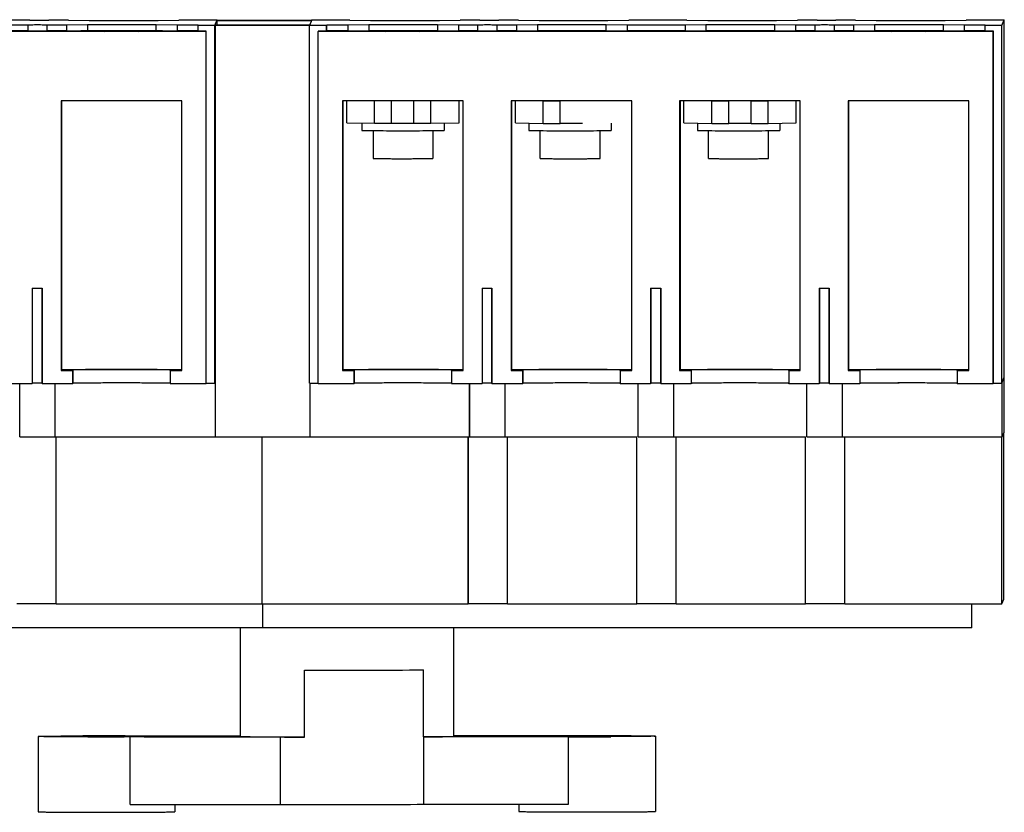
# Model space of a CAD drawing. Header units: millimetres. Extents: x 59 to 455, y 249 to 461.
# Tile 2 of 2: x 192 to 455, y 249 to 461. Entities that reach past the tile are written whole.
import ezdxf

# ---------------------------------------------------------------- set-up
doc = ezdxf.new("R2010")
doc.units = ezdxf.units.MM
doc.header["$LTSCALE"] = 46.090864
doc.layers.get('0').update_dxf_attribs({"linetype": 'CONTINUOUS'})

msp = doc.modelspace()

# ---------------------------------------------------------------- linework, layer by layer
at = {"color": 7, "linetype": 'Continuous'}
for p, q in [((194.57, 460.98), (189.35, 460.98)), ((204.85, 460.98), (199.63, 460.98)), ((204.85, 460.98), (210.39, 460.93)), ((228.77, 460.93), (234.35, 460.98)), ((240, 460.98), (234.35, 460.98)), ((240.06, 461.11), (240, 460.98)), ((240.06, 461.11), (244.56, 461.11)), ((243.94, 459.54), (244.56, 461.11)), ((244.48, 460.88), (244.5, 460.93)), ((244.48, 460.88), (244.48, 459.67)), ((269.76, 460.87), (244.48, 460.88)), ((244.5, 460.93), (269.79, 460.93)), ((244.56, 460.93), (244.56, 461.11)), ((269.86, 461.11), (269.24, 459.54)), ((269.86, 461.11), (274.36, 461.11)), ((274.3, 460.98), (274.36, 461.11)), ((279.95, 460.98), (274.3, 460.98)), ((274.36, 460.98), (274.36, 461.11)), ((279.95, 460.98), (285.49, 460.93)), ((303.87, 460.93), (309.45, 460.98)), ((314.67, 460.98), (309.45, 460.98)), ((324.95, 460.98), (319.73, 460.98)), ((324.95, 460.98), (330.49, 460.93)), ((348.87, 460.93), (354.45, 460.97)), ((369.95, 460.97), (354.45, 460.97)), ((369.95, 460.97), (375.49, 460.93)), ((393.87, 460.93), (399.45, 460.97)), ((404.67, 460.97), (399.45, 460.97)), ((414.95, 460.97), (409.73, 460.97)), ((414.95, 460.97), (420.49, 460.92)), ((438.87, 460.92), (444.45, 460.97)), ((450.1, 460.97), (444.45, 460.97)), ((450.16, 461.11), (450.1, 460.97)), ((450.16, 461.11), (454.66, 461.11)), ((454.04, 459.54), (454.66, 461.11)), ((454.66, 365.61), (454.66, 461.11)), ((241.6, 457.93), (61.4, 457.94)), ((194.07, 459.68), (188.85, 459.68)), ((194.07, 458.18), (188.85, 458.18)), ((194.07, 458.18), (194.07, 459.68)), ((199.13, 459.68), (199.13, 458.18)), ((204.35, 459.68), (199.13, 459.68)), ((204.35, 458.18), (199.13, 458.18)), ((209.92, 459.73), (204.35, 459.68)), ((204.35, 459.68), (204.35, 458.18)), ((204.35, 458.18), (209.92, 458.23)), ((208.13, 458.02), (208.16, 458.1)), ((208.13, 458.02), (214.5, 457.96)), ((214.57, 458.15), (208.16, 458.1)), ((209.92, 459.73), (209.92, 458.23)), ((214.57, 457.96), (214.57, 458.15)), ((214.57, 458.15), (223.6, 458.15)), ((223.53, 457.96), (229.93, 458.02)), ((223.6, 457.96), (223.6, 458.15)), ((229.96, 458.1), (223.6, 458.15)), ((233.85, 459.68), (228.3, 459.73)), ((228.3, 458.23), (233.85, 458.18)), ((228.31, 458.23), (228.31, 459.73)), ((229.96, 458.1), (229.93, 458.02)), ((233.85, 459.68), (233.85, 458.18)), ((239.5, 459.68), (233.85, 459.68)), ((239.44, 458.18), (233.85, 458.18)), ((239.44, 459.54), (239.5, 459.68)), ((239.44, 458.04), (239.44, 459.54)), ((243.94, 459.54), (239.44, 459.54)), ((241.64, 458.04), (239.44, 458.04)), ((241.6, 457.93), (241.64, 458.04)), ((241.6, 363.94), (241.6, 457.93)), ((241.64, 364.05), (241.64, 458.04)), ((243.94, 364.05), (243.94, 459.54)), ((243.99, 459.62), (244.01, 459.67)), ((243.99, 459.62), (243.99, 349.67)), ((269.24, 459.62), (243.99, 459.62)), ((244.01, 459.67), (269.29, 459.67)), ((269.24, 364.05), (269.24, 459.54)), ((273.74, 459.54), (269.24, 459.54)), ((271.54, 458.04), (271.5, 457.93)), ((271.5, 363.94), (271.5, 457.93)), ((451.7, 457.93), (271.5, 457.93)), ((273.74, 458.04), (271.54, 458.04)), ((273.8, 459.68), (273.74, 459.54)), ((273.74, 458.04), (273.74, 459.54)), ((273.8, 458.18), (273.74, 458.04)), ((273.8, 458.18), (273.8, 459.68)), ((279.45, 459.68), (273.8, 459.68)), ((279.45, 458.18), (273.8, 458.18)), ((285.02, 459.73), (279.45, 459.68)), ((279.45, 459.68), (279.45, 458.18)), ((279.45, 458.18), (285.02, 458.23)), ((283.23, 458.02), (283.26, 458.09)), ((283.23, 458.02), (289.6, 457.96)), ((283.26, 458.09), (289.67, 458.15)), ((285.02, 459.73), (285.02, 458.23)), ((289.66, 458.15), (298.7, 458.15)), ((298.63, 457.96), (305.03, 458.02)), ((305.06, 458.09), (298.69, 458.15)), ((308.95, 459.68), (303.4, 459.73)), ((303.4, 458.23), (308.95, 458.18)), ((303.41, 458.23), (303.41, 459.73)), ((305.03, 458.02), (305.06, 458.09)), ((305.06, 458.09), (305.03, 458.02)), ((308.95, 459.68), (308.95, 458.18)), ((314.17, 459.68), (308.95, 459.68)), ((314.17, 458.18), (308.95, 458.18)), ((314.17, 458.18), (314.17, 459.68)), ((319.23, 459.68), (319.23, 458.18)), ((324.45, 459.68), (319.23, 459.68)), ((324.45, 458.18), (319.23, 458.18)), ((330.02, 459.73), (324.45, 459.68)), ((324.45, 459.68), (324.45, 458.18)), ((324.45, 458.18), (330.02, 458.23)), ((328.26, 458.09), (328.23, 458.01)), ((334.6, 457.96), (328.23, 458.01)), ((334.67, 458.15), (328.26, 458.09)), ((330.02, 459.73), (330.02, 458.23)), ((343.7, 458.15), (334.67, 458.15)), ((350.03, 458.01), (343.62, 457.96)), ((350.06, 458.09), (343.7, 458.15)), ((353.95, 459.68), (348.4, 459.73)), ((348.4, 458.23), (353.95, 458.18)), ((348.41, 458.23), (348.41, 459.73)), ((350.06, 458.09), (350.03, 458.01)), ((353.95, 459.68), (353.95, 458.18)), ((369.45, 459.68), (353.95, 459.68)), ((369.45, 458.18), (353.95, 458.18)), ((375.02, 459.72), (369.45, 459.68)), ((369.45, 459.68), (369.45, 458.18)), ((369.45, 458.18), (375.02, 458.22)), ((373.26, 458.09), (373.23, 458.01)), ((379.59, 457.96), (373.23, 458.01)), ((379.67, 458.15), (373.26, 458.09)), ((375.02, 459.72), (375.02, 458.22)), ((388.7, 458.15), (379.67, 458.15)), ((395.03, 458.01), (388.62, 457.96)), ((395.06, 458.09), (388.7, 458.15)), ((398.95, 459.67), (393.4, 459.72)), ((393.4, 458.22), (398.95, 458.18)), ((393.41, 458.22), (393.41, 459.72)), ((395.06, 458.09), (395.03, 458.01)), ((404.17, 459.67), (398.95, 459.67)), ((398.95, 459.67), (398.95, 458.18)), ((404.17, 458.17), (398.95, 458.18)), ((404.17, 458.17), (404.17, 459.67)), ((414.44, 459.67), (409.22, 459.67)), ((409.22, 459.67), (409.22, 458.17)), ((414.44, 458.17), (409.22, 458.17)), ((420.02, 459.72), (414.44, 459.67)), ((414.44, 459.67), (414.44, 458.17)), ((414.44, 458.17), (420.02, 458.22)), ((418.23, 458.01), (418.26, 458.09)), ((418.23, 458.01), (424.59, 457.96)), ((424.67, 458.15), (418.26, 458.09)), ((420.02, 459.72), (420.02, 458.22)), ((424.67, 458.15), (433.7, 458.15)), ((424.67, 457.96), (424.67, 458.15)), ((433.62, 457.96), (440.03, 458.01)), ((440.06, 458.09), (433.7, 458.15)), ((433.7, 457.96), (433.7, 458.15)), ((443.94, 459.67), (438.4, 459.72)), ((438.4, 458.22), (443.94, 458.17)), ((438.41, 458.22), (438.41, 459.72)), ((440.06, 458.09), (440.03, 458.01)), ((449.59, 459.67), (443.94, 459.67)), ((443.94, 459.67), (443.94, 458.17)), ((449.54, 458.17), (443.94, 458.17)), ((449.54, 459.54), (449.59, 459.67)), ((454.04, 459.54), (449.54, 459.54)), ((449.54, 458.04), (449.54, 459.54)), ((451.74, 458.04), (449.54, 458.04)), ((451.7, 457.93), (451.74, 458.04)), ((451.7, 363.93), (451.7, 457.93)), ((451.74, 364.04), (451.74, 458.04)), ((454.04, 364.04), (454.04, 459.54)), ((202.9, 439.44), (202.9, 367.44)), ((235.1, 439.44), (202.9, 439.44)), ((203.01, 439.44), (203.01, 367.72)), ((235.1, 367.44), (235.1, 439.44)), ((278, 439.43), (278, 367.44)), ((310.2, 439.43), (278, 439.43)), ((278.11, 439.43), (278.11, 367.72)), ((279.14, 433.55), (279.14, 439.43)), ((286.56, 433.44), (286.56, 439.44)), ((291.06, 433.44), (291.06, 439.44)), ((291.09, 433.48), (291.09, 439.43)), ((297.06, 433.44), (297.06, 439.44)), ((301.56, 433.44), (301.56, 439.44)), ((309.14, 433.55), (309.14, 439.43)), ((310.2, 367.44), (310.2, 439.43)), ((323, 439.43), (323, 367.44)), ((355.2, 439.43), (323, 439.43)), ((323.11, 439.43), (323.11, 367.71)), ((324.14, 433.54), (324.14, 439.43)), ((331.6, 439.43), (331.31, 439.43)), ((331.6, 433.43), (331.6, 439.43)), ((331.6, 439.43), (336.1, 439.43)), ((336.1, 433.43), (336.1, 439.43)), ((336.11, 433.47), (336.11, 439.43)), ((346.89, 439.43), (346.6, 439.43)), ((355.2, 367.43), (355.2, 439.43)), ((400.2, 439.43), (368, 439.43)), ((368, 439.43), (368, 367.43)), ((368.11, 439.43), (368.11, 367.71)), ((369.14, 433.54), (369.14, 439.43)), ((376.6, 439.43), (376.31, 439.43)), ((376.6, 439.43), (381.1, 439.43)), ((376.6, 433.43), (376.6, 439.43)), ((381.1, 433.43), (381.1, 439.43)), ((381.11, 433.47), (381.11, 439.43)), ((387.1, 439.43), (391.6, 439.43)), ((387.1, 433.43), (387.1, 439.43)), ((391.89, 439.43), (391.6, 439.43)), ((391.6, 433.43), (391.6, 439.43)), ((399.14, 433.54), (399.14, 439.43)), ((400.2, 367.43), (400.2, 439.43)), ((445.2, 439.43), (413, 439.43)), ((413, 439.43), (413, 367.43)), ((413.11, 439.43), (413.11, 367.71)), ((445.2, 367.43), (445.2, 439.43)), ((279.14, 433.55), (286.56, 433.44)), ((283.15, 433.49), (283.15, 431.56)), ((283.15, 431.56), (283.2, 431.55)), ((286.15, 431.5), (286.15, 424.06)), ((286.56, 433.44), (291.06, 433.44)), ((291.06, 433.44), (291.09, 433.48)), ((291.09, 433.48), (297.06, 433.48)), ((297.06, 433.44), (301.56, 433.44)), ((301.56, 433.44), (309.14, 433.55)), ((302.15, 431.5), (302.15, 424.06)), ((305.15, 433.49), (305.15, 431.56)), ((324.14, 433.54), (331.6, 433.43)), ((327.75, 433.49), (327.75, 431.55)), ((330.75, 424.05), (330.75, 431.48)), ((331.6, 433.43), (336.1, 433.43)), ((336.1, 433.43), (336.11, 433.47)), ((336.11, 433.47), (342.1, 433.47)), ((346.75, 424.05), (346.75, 431.48)), ((349.75, 433.48), (349.75, 431.55)), ((369.14, 433.54), (376.6, 433.43)), ((372.74, 433.49), (372.74, 431.55)), ((375.74, 424.05), (375.74, 431.48)), ((376.6, 433.43), (381.1, 433.43)), ((381.1, 433.43), (381.11, 433.47)), ((381.11, 433.47), (387.1, 433.47)), ((387.1, 433.43), (391.6, 433.43)), ((391.6, 433.43), (399.14, 433.54)), ((391.74, 424.05), (391.74, 431.48)), ((394.74, 433.47), (394.74, 431.55)), ((286.15, 424.06), (286.19, 424.05)), ((195.16, 389.44), (195.16, 363.94)), ((195.16, 389.44), (197.84, 389.44)), ((195.3, 364.01), (195.3, 389.44)), ((197.75, 389.44), (197.75, 364.01)), ((197.84, 389.44), (197.84, 363.94)), ((315.26, 389.43), (317.84, 389.43)), ((315.26, 389.43), (315.26, 363.94)), ((315.4, 364), (315.4, 389.43)), ((317.76, 389.43), (317.76, 364)), ((317.84, 389.43), (317.84, 363.94)), ((360.26, 389.43), (362.95, 389.43)), ((360.26, 389.43), (360.26, 363.93)), ((360.39, 364), (360.39, 389.43)), ((362.86, 389.43), (362.86, 364)), ((362.95, 389.43), (362.95, 363.93)), ((405.26, 389.43), (407.94, 389.43)), ((405.26, 389.43), (405.26, 363.93)), ((405.4, 364), (405.4, 389.43)), ((407.85, 389.43), (407.85, 364)), ((407.94, 389.43), (407.94, 363.93)), ((203.01, 367.72), (202.9, 367.44)), ((202.9, 367.44), (206, 367.44)), ((203.01, 367.72), (235.1, 367.72)), ((206.05, 367.57), (206, 367.44)), ((206, 367.44), (206, 363.94)), ((206.05, 364.07), (206.05, 367.57)), ((232, 367.44), (232.05, 367.56)), ((232, 367.44), (232, 363.94)), ((232, 367.44), (235.1, 367.44)), ((232.05, 367.56), (232.05, 367.57)), ((278.11, 367.72), (278, 367.44)), ((278, 367.44), (281.1, 367.44)), ((278.11, 367.72), (310.2, 367.72)), ((281.15, 367.56), (281.1, 367.44)), ((281.1, 367.44), (281.1, 363.94)), ((281.15, 364.06), (281.15, 367.56)), ((307.1, 367.44), (307.15, 367.56)), ((307.1, 367.44), (310.2, 367.44)), ((307.1, 367.44), (307.1, 363.94)), ((307.15, 367.56), (307.15, 367.56)), ((323.11, 367.71), (323, 367.44)), ((323, 367.44), (326.1, 367.44)), ((323.11, 367.71), (355.2, 367.71)), ((326.15, 367.56), (326.1, 367.44)), ((326.1, 367.44), (326.1, 363.94)), ((326.15, 364.06), (326.15, 367.56)), ((352.1, 367.43), (352.15, 367.56)), ((352.1, 367.43), (355.2, 367.43)), ((352.1, 367.43), (352.1, 363.93)), ((352.15, 367.56), (352.15, 367.56)), ((368.11, 367.71), (368, 367.43)), ((368, 367.43), (371.1, 367.43)), ((368.11, 367.71), (400.2, 367.71)), ((371.15, 367.56), (371.1, 367.43)), ((371.1, 367.43), (371.1, 363.93)), ((371.15, 364.06), (371.15, 367.56)), ((397.1, 367.43), (397.15, 367.56)), ((397.1, 367.43), (400.2, 367.43)), ((397.1, 367.43), (397.1, 363.93)), ((397.15, 367.56), (397.15, 367.56)), ((413.11, 367.71), (413, 367.43)), ((413, 367.43), (416.1, 367.43)), ((413.11, 367.71), (445.2, 367.71)), ((416.15, 367.56), (416.1, 367.43)), ((416.1, 367.43), (416.1, 363.93)), ((416.15, 364.06), (416.15, 367.56)), ((442.1, 367.43), (442.15, 367.56)), ((442.1, 367.43), (445.2, 367.43)), ((442.1, 367.43), (442.1, 363.93)), ((442.15, 367.56), (442.15, 367.56)), ((454.04, 364.04), (454.66, 365.61)), ((454.6, 350.98), (454.6, 365.48)), ((187, 363.94), (195.16, 363.94)), ((191.86, 349.72), (191.86, 363.94)), ((195.16, 363.94), (195.3, 364.01)), ((197.75, 364.01), (197.84, 363.94)), ((197.84, 363.94), (206, 363.94)), ((201.34, 349.68), (201.34, 363.94)), ((206.05, 364.07), (206, 363.94)), ((216.14, 364.18), (222.02, 364.18)), ((232, 363.94), (241.6, 363.94)), ((241.64, 364.05), (243.94, 364.05)), ((243.94, 364.05), (243.99, 364.17)), ((269.24, 364.05), (271.5, 364.05)), ((269.29, 364.05), (269.29, 349.67)), ((271.5, 363.94), (281.1, 363.94)), ((281.15, 364.06), (281.1, 363.94)), ((291.24, 364.17), (297.12, 364.17)), ((307.1, 363.94), (315.26, 363.94)), ((311.94, 349.67), (311.94, 363.94)), ((311.96, 349.72), (311.96, 363.94)), ((315.26, 363.94), (315.4, 364)), ((317.76, 364), (317.84, 363.94)), ((317.84, 363.94), (326.1, 363.94)), ((321.44, 349.67), (321.44, 363.94)), ((326.15, 364.06), (326.1, 363.94)), ((336.24, 364.17), (342.12, 364.17)), ((352.1, 363.93), (360.26, 363.93)), ((356.93, 349.67), (356.93, 363.93)), ((360.26, 363.93), (360.39, 364)), ((362.86, 364), (362.95, 363.93)), ((362.95, 363.93), (371.1, 363.93)), ((366.43, 349.67), (366.43, 363.93)), ((371.15, 364.06), (371.1, 363.93)), ((381.24, 364.17), (387.12, 364.17)), ((397.1, 363.93), (405.26, 363.93)), ((401.94, 349.67), (401.94, 363.93)), ((401.96, 349.72), (401.96, 363.93)), ((405.26, 363.93), (405.4, 364)), ((407.85, 364), (407.94, 363.93)), ((407.94, 363.93), (416.1, 363.93)), ((411.44, 349.67), (411.44, 363.93)), ((416.15, 364.06), (416.1, 363.93)), ((426.24, 364.17), (432.12, 364.17)), ((442.1, 363.93), (451.7, 363.93)), ((451.74, 364.04), (454.04, 364.04)), ((454.09, 349.67), (454.09, 364.17)), ((191.84, 349.72), (201.34, 349.72)), ((191.86, 349.72), (201.36, 349.72)), ((201.34, 349.68), (201.59, 349.68)), ((201.59, 349.68), (201.59, 349.67)), ((201.59, 305.07), (201.59, 349.67)), ((201.59, 349.67), (311.59, 349.67)), ((256.6, 305.07), (256.59, 349.67)), ((256.59, 305.07), (256.59, 349.67)), ((269.29, 349.67), (311.94, 349.67)), ((311.59, 305.07), (311.59, 349.67)), ((311.59, 349.67), (311.59, 349.67)), ((311.6, 305.11), (311.61, 349.67)), ((311.94, 349.67), (311.96, 349.72)), ((311.94, 349.71), (321.44, 349.71)), ((311.96, 349.72), (321.46, 349.72)), ((321.44, 349.67), (322.09, 349.67)), ((322.09, 349.67), (356.59, 349.67)), ((322.09, 305.07), (322.09, 349.67)), ((322.09, 349.67), (322.09, 349.67)), ((356.59, 305.07), (356.59, 349.67)), ((356.59, 349.67), (356.59, 349.67)), ((356.6, 305.11), (356.61, 349.67)), ((356.95, 349.71), (366.45, 349.71)), ((366.43, 349.67), (367.09, 349.67)), ((367.09, 349.67), (401.59, 349.67)), ((367.09, 349.67), (367.09, 349.67)), ((367.09, 305.07), (367.09, 349.67)), ((401.59, 305.07), (401.59, 349.67)), ((401.59, 349.67), (401.59, 349.67)), ((401.6, 305.11), (401.61, 349.67)), ((401.94, 349.71), (411.44, 349.71)), ((401.96, 349.72), (411.46, 349.72)), ((411.44, 349.67), (412.09, 349.67)), ((412.09, 349.67), (453.99, 349.66)), ((412.09, 349.67), (412.09, 349.67)), ((412.09, 305.07), (412.09, 349.67)), ((453.99, 349.66), (453.99, 349.67)), ((453.99, 305.07), (453.99, 349.66)), ((454.09, 349.67), (454.6, 350.98)), ((454.5, 306.38), (454.5, 350.72)), ((201.61, 305.12), (191.11, 305.12)), ((201.59, 305.07), (311.59, 305.07)), ((256.64, 305.07), (256.64, 298.69)), ((311.61, 305.11), (311.59, 305.07)), ((322.1, 305.11), (311.6, 305.11)), ((322.09, 305.07), (356.59, 305.07)), ((356.61, 305.11), (356.59, 305.07)), ((367.1, 305.11), (356.6, 305.11)), ((367.09, 305.07), (401.59, 305.07)), ((401.61, 305.11), (401.59, 305.07)), ((412.1, 305.11), (401.6, 305.11)), ((412.09, 305.07), (453.99, 305.07)), ((446.02, 298.69), (446.02, 305.07)), ((453.99, 305.07), (454.5, 306.38)), ((446.02, 298.69), (67.32, 298.69)), ((250.72, 298.69), (250.72, 269.73)), ((307.62, 298.69), (307.62, 269.73)), ((267.89, 269.5), (267.89, 287.4)), ((299.62, 269.56), (299.62, 287.46)), ((196.8, 269.69), (196.8, 249.58)), ((221.31, 251.54), (221.31, 269.54)), ((261.45, 251.5), (261.45, 269.5)), ((299.76, 269.56), (299.62, 269.56)), ((299.76, 251.56), (299.76, 269.56)), ((338.36, 251.62), (338.36, 269.62)), ((361.53, 269.77), (361.53, 249.66)), ((233.24, 251.52), (233.24, 249.58)), ((325.09, 251.61), (325.09, 249.66))]:
    msp.add_line(p, q, dxfattribs=at)
for centre, radius, start, end in [((294.15, 1664.99), 1231.53, 269.85714, 270.13673), ((338.74, 1655.9), 1222.45, 269.87578, 270.15787), ((383.74, 1655.9), 1222.45, 269.87578, 270.15787), ((196.54, 103.98), 260.07, 89.7287, 90.2893), ((316.64, 104.02), 260.03, 89.7497, 90.2896), ((361.64, 104.22), 259.83, 89.7273, 90.2908), ((406.64, 103.98), 260.07, 89.7287, 90.2893), ((215.03, -1736.94), 2006.79, 89.85883, 90.17981), ((220.85, 11751.79), 11481.95, 269.995636, 270.149719), ((343.3, 2276.4), 2006.79, 269.85883, 270.17981)]:
    msp.add_arc(centre, radius, start, end, dxfattribs=at)
for points, knots in [([(194.57, 460.98), (194.88, 460.97), (195.72, 460.97), (197.1, 460.96), (198.48, 460.97), (199.33, 460.97), (199.63, 460.98)], [0, 0, 0, 0, 0.18036, 0.498651, 0.817697, 1, 1, 1, 1]), ([(210.39, 460.93), (213.45, 460.9), (219.58, 460.89), (225.7, 460.9), (228.77, 460.93)], [0, 0, 0, 0, 0.499204, 1, 1, 1, 1]), ([(285.49, 460.93), (288.55, 460.9), (294.68, 460.89), (300.8, 460.9), (303.87, 460.93)], [0, 0, 0, 0, 0.499204, 1, 1, 1, 1]), ([(314.67, 460.98), (314.98, 460.96), (315.82, 460.96), (317.2, 460.96), (318.58, 460.96), (319.43, 460.96), (319.73, 460.98)], [0, 0, 0, 0, 0.18036, 0.498651, 0.817697, 1, 1, 1, 1]), ([(330.49, 460.93), (333.55, 460.9), (339.68, 460.89), (345.8, 460.9), (348.87, 460.93)], [0, 0, 0, 0, 0.499204, 1, 1, 1, 1]), ([(375.49, 460.93), (378.55, 460.9), (384.68, 460.89), (390.8, 460.9), (393.87, 460.93)], [0, 0, 0, 0, 0.499204, 1, 1, 1, 1]), ([(404.67, 460.97), (404.98, 460.96), (405.82, 460.96), (407.2, 460.95), (408.58, 460.96), (409.43, 460.96), (409.73, 460.97)], [0, 0, 0, 0, 0.18036, 0.498651, 0.817697, 1, 1, 1, 1]), ([(420.49, 460.92), (423.55, 460.9), (429.68, 460.88), (435.8, 460.9), (438.87, 460.92)], [0, 0, 0, 0, 0.499204, 1, 1, 1, 1]), ([(193.99, 458.18), (193.99, 458.17), (194.02, 458.18), (194.05, 458.17), (194.11, 458.17), (194.2, 458.17), (194.3, 458.17), (194.49, 458.16), (194.77, 458.16), (195.16, 458.16), (195.6, 458.15), (196.08, 458.15), (196.59, 458.15), (197.09, 458.15), (197.57, 458.15), (198.01, 458.16), (198.4, 458.16), (198.69, 458.16), (198.88, 458.16), (198.99, 458.17), (199.07, 458.17), (199.14, 458.17), (199.17, 458.18), (199.19, 458.17), (199.19, 458.18)], [0, 0, 0, 0, 0.002291, 0.00934, 0.021096, 0.037478, 0.058314, 0.083388, 0.145307, 0.220838, 0.307106, 0.400785, 0.498279, 0.59584, 0.689714, 0.776303, 0.852266, 0.91471, 0.940075, 0.961217, 0.977917, 0.99, 0.99738, 1, 1, 1, 1]), ([(199.13, 459.68), (198.82, 459.69), (197.98, 459.69), (196.6, 459.7), (195.22, 459.69), (194.37, 459.69), (194.07, 459.68)], [0, 0, 0, 0, 0.18036, 0.498651, 0.817697, 1, 1, 1, 1]), ([(228.3, 459.73), (225.24, 459.76), (219.11, 459.77), (212.99, 459.76), (209.92, 459.73)], [0, 0, 0, 0, 0.49938, 1, 1, 1, 1]), ([(209.92, 458.23), (212.99, 458.26), (219.11, 458.27), (225.24, 458.26), (228.3, 458.23)], [0, 0, 0, 0, 0.500618, 1, 1, 1, 1]), ([(303.4, 459.73), (300.34, 459.75), (294.21, 459.77), (288.09, 459.75), (285.02, 459.73)], [0, 0, 0, 0, 0.49938, 1, 1, 1, 1]), ([(285.02, 458.23), (288.09, 458.25), (294.21, 458.27), (300.34, 458.25), (303.4, 458.23)], [0, 0, 0, 0, 0.500618, 1, 1, 1, 1]), ([(314.09, 458.17), (314.09, 458.17), (314.12, 458.17), (314.14, 458.17), (314.21, 458.17), (314.29, 458.16), (314.4, 458.16), (314.59, 458.16), (314.87, 458.16), (315.26, 458.15), (315.7, 458.15), (316.18, 458.15), (316.68, 458.15), (317.19, 458.15), (317.67, 458.15), (318.11, 458.15), (318.5, 458.16), (318.79, 458.16), (318.97, 458.16), (319.08, 458.16), (319.17, 458.17), (319.24, 458.16), (319.27, 458.17), (319.29, 458.17), (319.29, 458.17)], [0, 0, 0, 0, 0.002291, 0.00934, 0.021096, 0.037478, 0.058314, 0.083388, 0.145307, 0.220838, 0.307106, 0.400785, 0.498279, 0.59584, 0.689714, 0.776303, 0.852266, 0.91471, 0.940075, 0.961217, 0.977917, 0.99, 0.99738, 1, 1, 1, 1]), ([(319.23, 459.68), (318.92, 459.69), (318.08, 459.69), (316.7, 459.7), (315.32, 459.69), (314.47, 459.69), (314.17, 459.68)], [0, 0, 0, 0, 0.18036, 0.498651, 0.817697, 1, 1, 1, 1]), ([(348.4, 459.73), (345.34, 459.75), (339.21, 459.77), (333.09, 459.75), (330.02, 459.73)], [0, 0, 0, 0, 0.49938, 1, 1, 1, 1]), ([(330.02, 458.23), (333.09, 458.25), (339.21, 458.27), (345.34, 458.25), (348.4, 458.23)], [0, 0, 0, 0, 0.500618, 1, 1, 1, 1]), ([(393.4, 459.72), (390.34, 459.75), (384.21, 459.76), (378.09, 459.75), (375.02, 459.72)], [0, 0, 0, 0, 0.49938, 1, 1, 1, 1]), ([(375.02, 458.22), (378.09, 458.25), (384.21, 458.26), (390.34, 458.25), (393.4, 458.22)], [0, 0, 0, 0, 0.500618, 1, 1, 1, 1]), ([(404.09, 458.17), (404.09, 458.17), (404.12, 458.17), (404.14, 458.16), (404.21, 458.16), (404.29, 458.16), (404.4, 458.16), (404.59, 458.16), (404.87, 458.15), (405.26, 458.15), (405.7, 458.15), (406.18, 458.15), (406.68, 458.15), (407.18, 458.15), (407.67, 458.15), (408.11, 458.15), (408.5, 458.15), (408.79, 458.16), (408.97, 458.16), (409.08, 458.16), (409.17, 458.16), (409.24, 458.16), (409.27, 458.17), (409.29, 458.17), (409.29, 458.17)], [0, 0, 0, 0, 0.002291, 0.00934, 0.021096, 0.037478, 0.058314, 0.083388, 0.145307, 0.220838, 0.307106, 0.400785, 0.498279, 0.59584, 0.689714, 0.776303, 0.852266, 0.91471, 0.940075, 0.961217, 0.977917, 0.99, 0.99738, 1, 1, 1, 1]), ([(409.22, 459.67), (408.92, 459.69), (408.08, 459.69), (406.7, 459.7), (405.32, 459.69), (404.47, 459.69), (404.17, 459.67)], [0, 0, 0, 0, 0.18036, 0.498651, 0.817697, 1, 1, 1, 1]), ([(438.4, 459.72), (435.34, 459.75), (429.21, 459.76), (423.09, 459.75), (420.02, 459.72)], [0, 0, 0, 0, 0.49938, 1, 1, 1, 1]), ([(420.02, 458.22), (423.09, 458.25), (429.21, 458.26), (435.34, 458.25), (438.4, 458.22)], [0, 0, 0, 0, 0.500618, 1, 1, 1, 1]), ([(283.2, 431.55), (283.24, 431.55), (283.35, 431.54), (283.55, 431.53), (283.82, 431.53), (284.31, 431.52), (285.08, 431.51), (285.75, 431.5), (286.12, 431.49)], [0, 0, 0, 0, 0.042798, 0.110373, 0.202277, 0.317908, 0.617111, 1, 1, 1, 1]), ([(286.12, 431.49), (287.34, 431.48), (290.03, 431.47), (294.18, 431.46), (298.32, 431.47), (301, 431.48), (302.22, 431.5)], [0, 0, 0, 0, 0.227821, 0.500646, 0.773134, 1, 1, 1, 1]), ([(302.22, 431.5), (302.44, 431.5), (302.86, 431.5), (303.44, 431.51), (303.88, 431.52), (304.19, 431.52), (304.38, 431.53), (304.56, 431.53), (304.71, 431.53), (304.84, 431.54), (304.95, 431.54), (305.02, 431.55), (305.07, 431.55), (305.1, 431.55), (305.12, 431.55), (305.14, 431.56), (305.14, 431.56), (305.15, 431.56), (305.15, 431.56)], [0, 0, 0, 0, 0.225768, 0.425583, 0.5977, 0.672895, 0.740623, 0.800743, 0.853116, 0.897634, 0.934206, 0.962747, 0.973989, 0.983207, 0.990399, 0.995566, 0.998726, 1, 1, 1, 1]), ([(327.75, 431.55), (327.75, 431.55), (327.75, 431.55), (327.76, 431.54), (327.77, 431.54), (327.8, 431.54), (327.82, 431.54), (327.87, 431.53), (327.95, 431.53), (328.05, 431.53), (328.18, 431.52), (328.34, 431.52), (328.52, 431.51), (328.71, 431.51), (329.02, 431.5), (329.46, 431.5), (330.05, 431.49), (330.47, 431.49), (330.69, 431.48)], [0, 0, 0, 0, 0.001276, 0.004439, 0.009607, 0.016798, 0.026015, 0.03726, 0.06581, 0.102386, 0.146912, 0.1993, 0.259426, 0.327162, 0.402366, 0.574483, 0.774279, 1, 1, 1, 1]), ([(330.69, 431.48), (331.91, 431.47), (334.6, 431.46), (338.74, 431.45), (342.89, 431.46), (345.58, 431.47), (346.8, 431.48)], [0, 0, 0, 0, 0.227302, 0.499992, 0.772686, 1, 1, 1, 1]), ([(346.8, 431.48), (347.02, 431.49), (347.44, 431.49), (348.03, 431.5), (348.47, 431.5), (348.78, 431.51), (348.98, 431.51), (349.15, 431.52), (349.31, 431.52), (349.44, 431.53), (349.54, 431.53), (349.62, 431.53), (349.67, 431.54), (349.7, 431.54), (349.72, 431.54), (349.73, 431.54), (349.74, 431.55), (349.75, 431.55), (349.75, 431.55)], [0, 0, 0, 0, 0.225719, 0.425513, 0.59763, 0.672835, 0.740571, 0.800698, 0.853086, 0.897613, 0.934189, 0.96274, 0.973984, 0.983202, 0.990393, 0.995561, 0.998724, 1, 1, 1, 1]), ([(372.74, 431.55), (372.74, 431.55), (372.75, 431.55), (372.76, 431.54), (372.77, 431.54), (372.79, 431.54), (372.82, 431.54), (372.87, 431.53), (372.95, 431.53), (373.05, 431.53), (373.18, 431.52), (373.34, 431.52), (373.51, 431.51), (373.71, 431.51), (374.02, 431.5), (374.46, 431.5), (375.05, 431.49), (375.47, 431.48), (375.69, 431.48)], [0, 0, 0, 0, 0.001276, 0.004439, 0.009607, 0.016798, 0.026015, 0.03726, 0.06581, 0.102386, 0.146912, 0.1993, 0.259426, 0.327162, 0.402366, 0.574483, 0.774279, 1, 1, 1, 1]), ([(375.69, 431.48), (376.91, 431.47), (379.59, 431.46), (383.74, 431.45), (387.89, 431.46), (390.58, 431.47), (391.8, 431.48)], [0, 0, 0, 0, 0.227302, 0.499992, 0.772686, 1, 1, 1, 1]), ([(391.8, 431.48), (392.02, 431.48), (392.44, 431.49), (393.03, 431.5), (393.47, 431.5), (393.78, 431.51), (393.97, 431.51), (394.15, 431.52), (394.31, 431.52), (394.44, 431.53), (394.54, 431.53), (394.62, 431.53), (394.67, 431.54), (394.69, 431.54), (394.72, 431.54), (394.73, 431.54), (394.74, 431.55), (394.74, 431.55), (394.74, 431.55)], [0, 0, 0, 0, 0.225719, 0.425513, 0.59763, 0.672835, 0.740571, 0.800698, 0.853086, 0.897613, 0.934189, 0.96274, 0.973984, 0.983202, 0.990393, 0.995561, 0.998724, 1, 1, 1, 1]), ([(286.19, 424.05), (286.22, 424.05), (286.32, 424.05), (286.5, 424.04), (286.75, 424.03), (287.22, 424.03), (287.95, 424.02), (288.99, 424.01), (290.21, 424), (291.58, 423.99), (293.04, 423.99), (294.54, 423.99), (296.02, 423.99), (297.23, 424), (298.14, 424), (298.78, 424), (299.38, 424.01), (299.93, 424.01), (300.42, 424.02), (300.86, 424.02), (301.19, 424.03), (301.42, 424.03), (301.57, 424.03), (301.7, 424.04), (301.82, 424.04), (301.92, 424.04), (302, 424.05), (302.06, 424.05), (302.09, 424.05), (302.11, 424.05), (302.13, 424.06), (302.14, 424.06), (302.15, 424.06), (302.15, 424.06), (302.15, 424.06)], [0, 0, 0, 0, 0.006929, 0.018299, 0.034008, 0.053918, 0.105579, 0.171421, 0.249071, 0.335726, 0.428262, 0.523341, 0.617534, 0.707442, 0.749767, 0.789824, 0.82725, 0.861708, 0.892885, 0.920501, 0.944306, 0.95471, 0.964084, 0.972406, 0.979658, 0.985823, 0.990888, 0.994841, 0.996399, 0.997676, 0.998672, 0.999388, 0.999825, 1, 1, 1, 1]), ([(330.75, 424.05), (330.75, 424.05), (330.75, 424.05), (330.76, 424.05), (330.77, 424.04), (330.79, 424.04), (330.81, 424.04), (330.85, 424.04), (330.91, 424.04), (330.99, 424.03), (331.1, 424.03), (331.22, 424.03), (331.36, 424.02), (331.52, 424.02), (331.77, 424.02), (332.11, 424.01), (332.58, 424.01), (333.11, 424), (333.69, 424), (334.31, 423.99), (334.99, 423.99), (335.95, 423.98), (337.2, 423.98), (338.75, 423.98), (340.29, 423.98), (341.54, 423.98), (342.5, 423.99), (343.18, 423.99), (343.8, 424), (344.38, 424), (344.91, 424.01), (345.38, 424.01), (345.72, 424.02), (345.97, 424.02), (346.13, 424.02), (346.27, 424.03), (346.39, 424.03), (346.5, 424.03), (346.59, 424.04), (346.65, 424.04), (346.68, 424.04), (346.71, 424.04), (346.72, 424.04), (346.73, 424.05), (346.74, 424.05), (346.75, 424.05), (346.75, 424.05)], [0, 0, 0, 0, 0.000185, 0.000649, 0.001409, 0.002467, 0.003823, 0.005478, 0.009678, 0.015059, 0.021605, 0.029305, 0.038138, 0.048083, 0.059117, 0.08434, 0.113566, 0.146513, 0.182864, 0.222268, 0.264347, 0.308695, 0.402474, 0.5, 0.597526, 0.691304, 0.735652, 0.777731, 0.817136, 0.853486, 0.886433, 0.91566, 0.940883, 0.951917, 0.961861, 0.970694, 0.978394, 0.984941, 0.990321, 0.994522, 0.996176, 0.997533, 0.998591, 0.999351, 0.999815, 1, 1, 1, 1]), ([(375.74, 424.05), (375.74, 424.05), (375.75, 424.05), (375.76, 424.04), (375.77, 424.04), (375.78, 424.04), (375.81, 424.04), (375.85, 424.04), (375.9, 424.03), (375.99, 424.03), (376.1, 424.03), (376.22, 424.02), (376.36, 424.02), (376.52, 424.02), (376.77, 424.01), (377.11, 424.01), (377.58, 424), (378.11, 424), (378.69, 423.99), (379.31, 423.99), (379.99, 423.99), (380.95, 423.98), (382.2, 423.98), (383.74, 423.98), (385.29, 423.98), (386.54, 423.98), (387.5, 423.99), (388.18, 423.99), (388.8, 423.99), (389.38, 424), (389.91, 424), (390.38, 424.01), (390.72, 424.01), (390.97, 424.02), (391.13, 424.02), (391.27, 424.02), (391.39, 424.03), (391.5, 424.03), (391.58, 424.03), (391.64, 424.04), (391.68, 424.04), (391.7, 424.04), (391.72, 424.04), (391.73, 424.04), (391.74, 424.05), (391.74, 424.05), (391.74, 424.05)], [0, 0, 0, 0, 0.000185, 0.000649, 0.001409, 0.002467, 0.003823, 0.005478, 0.009678, 0.015059, 0.021605, 0.029305, 0.038138, 0.048083, 0.059117, 0.08434, 0.113566, 0.146513, 0.182864, 0.222268, 0.264347, 0.308695, 0.402474, 0.5, 0.597526, 0.691304, 0.735652, 0.777731, 0.817136, 0.853486, 0.886433, 0.91566, 0.940883, 0.951917, 0.961861, 0.970694, 0.978394, 0.984941, 0.990321, 0.994522, 0.996176, 0.997533, 0.998591, 0.999351, 0.999815, 1, 1, 1, 1]), ([(232.05, 367.57), (232.04, 367.57), (232.01, 367.57), (231.96, 367.58), (231.87, 367.58), (231.69, 367.59), (231.4, 367.6), (230.96, 367.61), (230.4, 367.62), (229.74, 367.63), (228.97, 367.64), (227.77, 367.65), (226.08, 367.66), (223.86, 367.67), (221.46, 367.68), (218.97, 367.68), (216.49, 367.68), (214.1, 367.67), (212.21, 367.66), (210.81, 367.65), (209.88, 367.65), (209.03, 367.64), (208.27, 367.63), (207.62, 367.62), (207.08, 367.61), (206.7, 367.6), (206.46, 367.59), (206.31, 367.59), (206.21, 367.58), (206.12, 367.58), (206.08, 367.57), (206.05, 367.57), (206.05, 367.57)], [0, 0, 0, 0, 0.000991, 0.003156, 0.006497, 0.011011, 0.023521, 0.040558, 0.061968, 0.087546, 0.117045, 0.15019, 0.226116, 0.312441, 0.405888, 0.502908, 0.599815, 0.692931, 0.778719, 0.817833, 0.853921, 0.886644, 0.915684, 0.940773, 0.961665, 0.978164, 0.984719, 0.990117, 0.994349, 0.997407, 0.999288, 1, 1, 1, 1]), ([(232.05, 367.57), (232.05, 367.57), (232.05, 367.57), (232.05, 367.57), (232.05, 367.57)], [0, 0, 0, 0, 0.398055, 1, 1, 1, 1]), ([(307.15, 367.56), (307.14, 367.57), (307.11, 367.57), (307.06, 367.58), (306.97, 367.58), (306.79, 367.59), (306.5, 367.6), (306.06, 367.61), (305.5, 367.62), (304.84, 367.63), (304.07, 367.64), (302.87, 367.65), (301.18, 367.66), (298.96, 367.67), (296.56, 367.68), (294.07, 367.68), (291.59, 367.67), (289.2, 367.67), (287.31, 367.66), (285.91, 367.65), (284.97, 367.64), (284.13, 367.64), (283.37, 367.63), (282.72, 367.62), (282.18, 367.61), (281.8, 367.6), (281.56, 367.59), (281.41, 367.59), (281.31, 367.58), (281.22, 367.58), (281.18, 367.57), (281.15, 367.57), (281.15, 367.56)], [0, 0, 0, 0, 0.000991, 0.003156, 0.006497, 0.011011, 0.023521, 0.040558, 0.061968, 0.087546, 0.117045, 0.15019, 0.226116, 0.312441, 0.405888, 0.502908, 0.599815, 0.692931, 0.778719, 0.817833, 0.853921, 0.886644, 0.915684, 0.940773, 0.961665, 0.978164, 0.984719, 0.990117, 0.994349, 0.997407, 0.999288, 1, 1, 1, 1]), ([(307.15, 367.56), (307.15, 367.56), (307.15, 367.56), (307.15, 367.56), (307.15, 367.56)], [0, 0, 0, 0, 0.398055, 1, 1, 1, 1]), ([(352.15, 367.56), (352.14, 367.57), (352.11, 367.57), (352.06, 367.58), (351.97, 367.58), (351.79, 367.59), (351.5, 367.6), (351.06, 367.61), (350.5, 367.62), (349.84, 367.63), (349.07, 367.64), (347.87, 367.65), (346.18, 367.66), (343.96, 367.67), (341.56, 367.67), (339.07, 367.68), (336.59, 367.67), (334.19, 367.67), (332.31, 367.66), (330.91, 367.65), (329.97, 367.64), (329.13, 367.63), (328.37, 367.63), (327.72, 367.62), (327.18, 367.61), (326.8, 367.6), (326.55, 367.59), (326.41, 367.58), (326.31, 367.58), (326.22, 367.58), (326.18, 367.57), (326.15, 367.57), (326.15, 367.56)], [0, 0, 0, 0, 0.000991, 0.003156, 0.006497, 0.011011, 0.023521, 0.040558, 0.061968, 0.087546, 0.117045, 0.15019, 0.226116, 0.312441, 0.405888, 0.502908, 0.599815, 0.692931, 0.778719, 0.817833, 0.853921, 0.886644, 0.915684, 0.940773, 0.961665, 0.978164, 0.984719, 0.990117, 0.994349, 0.997407, 0.999288, 1, 1, 1, 1]), ([(352.15, 367.56), (352.15, 367.56), (352.15, 367.56), (352.15, 367.56), (352.15, 367.56)], [0, 0, 0, 0, 0.398055, 1, 1, 1, 1]), ([(397.15, 367.56), (397.14, 367.57), (397.11, 367.57), (397.06, 367.57), (396.97, 367.58), (396.79, 367.59), (396.5, 367.6), (396.06, 367.61), (395.5, 367.62), (394.84, 367.63), (394.07, 367.63), (392.87, 367.64), (391.18, 367.66), (388.96, 367.67), (386.56, 367.67), (384.07, 367.67), (381.59, 367.67), (379.19, 367.67), (377.3, 367.66), (375.91, 367.65), (374.97, 367.64), (374.13, 367.63), (373.37, 367.62), (372.72, 367.61), (372.18, 367.6), (371.8, 367.6), (371.55, 367.59), (371.41, 367.58), (371.31, 367.58), (371.22, 367.57), (371.18, 367.57), (371.15, 367.57), (371.15, 367.56)], [0, 0, 0, 0, 0.000991, 0.003156, 0.006497, 0.011011, 0.023521, 0.040558, 0.061968, 0.087546, 0.117045, 0.15019, 0.226116, 0.312441, 0.405888, 0.502908, 0.599815, 0.692931, 0.778719, 0.817833, 0.853921, 0.886644, 0.915684, 0.940773, 0.961665, 0.978164, 0.984719, 0.990117, 0.994349, 0.997407, 0.999288, 1, 1, 1, 1]), ([(397.15, 367.56), (397.15, 367.56), (397.15, 367.56), (397.15, 367.56), (397.15, 367.56)], [0, 0, 0, 0, 0.398055, 1, 1, 1, 1]), ([(442.15, 367.56), (442.14, 367.56), (442.11, 367.57), (442.06, 367.57), (441.97, 367.58), (441.79, 367.59), (441.5, 367.59), (441.06, 367.6), (440.5, 367.61), (439.84, 367.62), (439.07, 367.63), (437.87, 367.64), (436.18, 367.66), (433.96, 367.67), (431.56, 367.67), (429.07, 367.67), (426.58, 367.67), (424.19, 367.66), (422.3, 367.66), (420.91, 367.65), (419.97, 367.64), (419.13, 367.63), (418.37, 367.62), (417.72, 367.61), (417.18, 367.6), (416.8, 367.59), (416.55, 367.59), (416.41, 367.58), (416.31, 367.58), (416.22, 367.57), (416.18, 367.56), (416.15, 367.57), (416.15, 367.56)], [0, 0, 0, 0, 0.000991, 0.003156, 0.006497, 0.011011, 0.023521, 0.040558, 0.061968, 0.087546, 0.117045, 0.15019, 0.226116, 0.312441, 0.405888, 0.502908, 0.599815, 0.692931, 0.778719, 0.817833, 0.853921, 0.886644, 0.915684, 0.940773, 0.961665, 0.978164, 0.984719, 0.990117, 0.994349, 0.997407, 0.999288, 1, 1, 1, 1]), ([(442.15, 367.56), (442.15, 367.56), (442.15, 367.56), (442.15, 367.56), (442.15, 367.56)], [0, 0, 0, 0, 0.398055, 1, 1, 1, 1]), ([(206.05, 364.07), (206.05, 364.07), (206.08, 364.07), (206.12, 364.08), (206.21, 364.08), (206.31, 364.09), (206.46, 364.09), (206.7, 364.1), (207.08, 364.11), (207.62, 364.12), (208.27, 364.13), (209.03, 364.14), (209.88, 364.15), (210.81, 364.15), (212.21, 364.16), (214.1, 364.17), (216.49, 364.18), (218.97, 364.18), (221.47, 364.18), (223.86, 364.17), (226.08, 364.16), (227.77, 364.15), (228.98, 364.14), (229.74, 364.13), (230.4, 364.12), (230.96, 364.11), (231.4, 364.1), (231.69, 364.09), (231.87, 364.08), (231.96, 364.08), (232.01, 364.07), (232.04, 364.07), (232.05, 364.07)], [0, 0, 0, 0, 0.000712, 0.002593, 0.005651, 0.009883, 0.015281, 0.021836, 0.038335, 0.059227, 0.084316, 0.113355, 0.146079, 0.182166, 0.221282, 0.307072, 0.400191, 0.497101, 0.594122, 0.68757, 0.773895, 0.849821, 0.882967, 0.912465, 0.938043, 0.959452, 0.976487, 0.988995, 0.993507, 0.996847, 0.999011, 1, 1, 1, 1]), ([(281.15, 364.06), (281.15, 364.07), (281.18, 364.07), (281.22, 364.08), (281.31, 364.08), (281.41, 364.09), (281.56, 364.09), (281.8, 364.1), (282.18, 364.11), (282.72, 364.12), (283.37, 364.13), (284.13, 364.14), (284.97, 364.14), (285.91, 364.15), (287.31, 364.16), (289.2, 364.17), (291.59, 364.18), (294.07, 364.18), (296.56, 364.18), (298.96, 364.17), (301.18, 364.16), (302.87, 364.15), (304.07, 364.14), (304.84, 364.13), (305.5, 364.12), (306.06, 364.11), (306.5, 364.1), (306.79, 364.09), (306.97, 364.08), (307.06, 364.08), (307.11, 364.07), (307.14, 364.07), (307.15, 364.06)], [0, 0, 0, 0, 0.000712, 0.002593, 0.005651, 0.009883, 0.015281, 0.021836, 0.038335, 0.059227, 0.084316, 0.113355, 0.146079, 0.182166, 0.221282, 0.307072, 0.400191, 0.497101, 0.594122, 0.68757, 0.773895, 0.849821, 0.882967, 0.912465, 0.938043, 0.959452, 0.976487, 0.988995, 0.993507, 0.996847, 0.999011, 1, 1, 1, 1]), ([(326.15, 364.06), (326.15, 364.07), (326.18, 364.07), (326.22, 364.08), (326.31, 364.08), (326.41, 364.09), (326.55, 364.09), (326.8, 364.1), (327.18, 364.11), (327.72, 364.12), (328.37, 364.13), (329.13, 364.13), (329.97, 364.14), (330.91, 364.15), (332.31, 364.16), (334.19, 364.17), (336.59, 364.17), (339.07, 364.18), (341.56, 364.17), (343.96, 364.17), (346.18, 364.16), (347.87, 364.15), (349.07, 364.14), (349.84, 364.13), (350.5, 364.12), (351.06, 364.11), (351.5, 364.1), (351.79, 364.09), (351.97, 364.08), (352.06, 364.08), (352.11, 364.07), (352.14, 364.07), (352.15, 364.06)], [0, 0, 0, 0, 0.000712, 0.002593, 0.005651, 0.009883, 0.015281, 0.021836, 0.038335, 0.059227, 0.084316, 0.113355, 0.146079, 0.182166, 0.221282, 0.307072, 0.400191, 0.497101, 0.594122, 0.68757, 0.773895, 0.849821, 0.882967, 0.912465, 0.938043, 0.959452, 0.976487, 0.988995, 0.993507, 0.996847, 0.999011, 1, 1, 1, 1]), ([(371.15, 364.06), (371.15, 364.07), (371.18, 364.07), (371.22, 364.07), (371.31, 364.08), (371.41, 364.08), (371.55, 364.09), (371.8, 364.1), (372.18, 364.11), (372.72, 364.11), (373.37, 364.12), (374.13, 364.13), (374.97, 364.14), (375.91, 364.15), (377.3, 364.16), (379.19, 364.17), (381.59, 364.17), (384.07, 364.17), (386.56, 364.17), (388.96, 364.17), (391.18, 364.16), (392.87, 364.15), (394.07, 364.13), (394.84, 364.13), (395.5, 364.12), (396.06, 364.11), (396.5, 364.1), (396.79, 364.09), (396.97, 364.08), (397.06, 364.07), (397.11, 364.07), (397.14, 364.07), (397.15, 364.06)], [0, 0, 0, 0, 0.000712, 0.002593, 0.005651, 0.009883, 0.015281, 0.021836, 0.038335, 0.059227, 0.084316, 0.113355, 0.146079, 0.182166, 0.221282, 0.307072, 0.400191, 0.497101, 0.594122, 0.68757, 0.773895, 0.849821, 0.882967, 0.912465, 0.938043, 0.959452, 0.976487, 0.988995, 0.993507, 0.996847, 0.999011, 1, 1, 1, 1]), ([(416.15, 364.06), (416.15, 364.07), (416.18, 364.06), (416.22, 364.07), (416.31, 364.08), (416.41, 364.08), (416.55, 364.09), (416.8, 364.1), (417.18, 364.1), (417.72, 364.11), (418.37, 364.12), (419.13, 364.13), (419.97, 364.14), (420.91, 364.15), (422.3, 364.16), (424.19, 364.16), (426.59, 364.17), (429.07, 364.17), (431.56, 364.17), (433.96, 364.17), (436.18, 364.16), (437.87, 364.14), (439.07, 364.13), (439.84, 364.12), (440.5, 364.11), (441.06, 364.11), (441.5, 364.09), (441.79, 364.09), (441.97, 364.08), (442.06, 364.07), (442.11, 364.07), (442.14, 364.07), (442.15, 364.06)], [0, 0, 0, 0, 0.000712, 0.002593, 0.005651, 0.009883, 0.015281, 0.021836, 0.038335, 0.059227, 0.084316, 0.113355, 0.146079, 0.182166, 0.221282, 0.307072, 0.400191, 0.497101, 0.594122, 0.68757, 0.773895, 0.849821, 0.882967, 0.912465, 0.938043, 0.959452, 0.976487, 0.988995, 0.993507, 0.996847, 0.999011, 1, 1, 1, 1]), ([(267.89, 287.4), (273.51, 287.38), (284.09, 287.37), (294.66, 287.41), (299.62, 287.46)], [0, 0, 0, 0, 0.531203, 1, 1, 1, 1]), ([(196.8, 269.69), (196.8, 269.69), (196.83, 269.69), (196.86, 269.7), (196.93, 269.7), (197.02, 269.71), (197.14, 269.72), (197.35, 269.73), (197.67, 269.74), (198.14, 269.75), (198.7, 269.76), (199.36, 269.77), (200.11, 269.78), (200.94, 269.79), (202.21, 269.8), (203.98, 269.81), (206.28, 269.83), (207.89, 269.83), (208.73, 269.84)], [0, 0, 0, 0, 0.001219, 0.004577, 0.010123, 0.01786, 0.027782, 0.039878, 0.070504, 0.109567, 0.156844, 0.212055, 0.274891, 0.344978, 0.421922, 0.594517, 0.788728, 1, 1, 1, 1]), ([(221.31, 269.54), (219.89, 269.53), (217.02, 269.53), (213.43, 269.53), (210.56, 269.53), (208.49, 269.54), (206.5, 269.55), (204.65, 269.55), (202.94, 269.57), (201.4, 269.58), (200.24, 269.59), (199.42, 269.6), (198.89, 269.61), (198.41, 269.62), (197.99, 269.63), (197.64, 269.64), (197.35, 269.65), (197.14, 269.66), (197.01, 269.66), (196.94, 269.67), (196.88, 269.67), (196.84, 269.68), (196.82, 269.68), (196.8, 269.68), (196.8, 269.69)], [0, 0, 0, 0, 0.173476, 0.351718, 0.439429, 0.524499, 0.605704, 0.681871, 0.751902, 0.814785, 0.869613, 0.893756, 0.915596, 0.935058, 0.952072, 0.966574, 0.978513, 0.987849, 0.991528, 0.994545, 0.996897, 0.998585, 0.999611, 1, 1, 1, 1]), ([(261.45, 269.5), (258.09, 269.5), (244.71, 269.51), (231.33, 269.52), (221.31, 269.54)], [0, 0, 0, 0, 0.25081, 1, 1, 1, 1]), ([(250.72, 269.73), (250.72, 269.72), (250.75, 269.72), (250.8, 269.71), (250.9, 269.7), (251.03, 269.69), (251.2, 269.68), (251.4, 269.68), (251.64, 269.67), (252.04, 269.65), (252.62, 269.64), (253.43, 269.62), (254.37, 269.61), (255.44, 269.59), (256.63, 269.58), (258.46, 269.56), (261, 269.54), (264.33, 269.52), (266.67, 269.51), (267.89, 269.5)], [0, 0, 0, 0, 0.001215, 0.004539, 0.010027, 0.017682, 0.027499, 0.039468, 0.053571, 0.069787, 0.108485, 0.15536, 0.210158, 0.272601, 0.342349, 0.419046, 0.59159, 0.786632, 1, 1, 1, 1]), ([(299.62, 269.56), (300.22, 269.56), (301.35, 269.57), (302.95, 269.59), (304.32, 269.61), (305.32, 269.63), (306, 269.65), (306.42, 269.66), (306.78, 269.67), (307.07, 269.68), (307.3, 269.69), (307.45, 269.7), (307.54, 269.71), (307.58, 269.72), (307.6, 269.72), (307.62, 269.73), (307.62, 269.73)], [0, 0, 0, 0, 0.225223, 0.424913, 0.597044, 0.740103, 0.80032, 0.852796, 0.897405, 0.93406, 0.962673, 0.983179, 0.990386, 0.995565, 0.998732, 1, 1, 1, 1]), ([(338.36, 269.62), (335.07, 269.62), (322.21, 269.62), (309.34, 269.59), (299.76, 269.56)], [0, 0, 0, 0, 0.255555, 1, 1, 1, 1]), ([(307.62, 269.95), (310.08, 269.95), (319.88, 269.94), (329.68, 269.93), (337.02, 269.92)], [0, 0, 0, 0, 0.250696, 1, 1, 1, 1]), ([(337.02, 269.92), (338.44, 269.93), (341.31, 269.93), (344.9, 269.93), (347.77, 269.93), (349.85, 269.92), (351.83, 269.91), (353.69, 269.9), (355.39, 269.89), (356.93, 269.88), (358.09, 269.87), (358.91, 269.86), (359.45, 269.85), (359.92, 269.84), (360.34, 269.83), (360.69, 269.82), (360.99, 269.81), (361.19, 269.8), (361.32, 269.8), (361.39, 269.79), (361.45, 269.79), (361.49, 269.78), (361.52, 269.78), (361.53, 269.78), (361.53, 269.77)], [0, 0, 0, 0, 0.173476, 0.351718, 0.439429, 0.524499, 0.605704, 0.681871, 0.751902, 0.814785, 0.869613, 0.893756, 0.915596, 0.935058, 0.952072, 0.966574, 0.978513, 0.987849, 0.991528, 0.994545, 0.996897, 0.998585, 0.999611, 1, 1, 1, 1]), ([(361.53, 269.77), (361.53, 269.77), (361.5, 269.77), (361.47, 269.76), (361.4, 269.75), (361.31, 269.75), (361.19, 269.74), (360.98, 269.73), (360.66, 269.72), (360.19, 269.71), (359.63, 269.7), (358.97, 269.69), (358.23, 269.68), (357.39, 269.67), (356.12, 269.66), (354.35, 269.65), (352.06, 269.63), (350.44, 269.63), (349.6, 269.62)], [0, 0, 0, 0, 0.001219, 0.004577, 0.010123, 0.01786, 0.027782, 0.039878, 0.070504, 0.109567, 0.156844, 0.212055, 0.274891, 0.344978, 0.421921, 0.594517, 0.788728, 1, 1, 1, 1]), ([(221.31, 251.54), (224.64, 251.53), (238.02, 251.52), (251.4, 251.51), (261.45, 251.5)], [0, 0, 0, 0, 0.249043, 1, 1, 1, 1]), ([(261.45, 251.5), (264.7, 251.5), (277.48, 251.5), (290.25, 251.53), (299.76, 251.56)], [0, 0, 0, 0, 0.255163, 1, 1, 1, 1]), ([(299.76, 251.56), (302.88, 251.57), (315.74, 251.61), (328.61, 251.62), (338.36, 251.62)], [0, 0, 0, 0, 0.242138, 1, 1, 1, 1]), ([(196.8, 249.58), (196.8, 249.57), (196.82, 249.57), (196.84, 249.57), (196.88, 249.56), (196.94, 249.56), (197.01, 249.55), (197.14, 249.55), (197.35, 249.54), (197.64, 249.53), (197.99, 249.52), (198.41, 249.51), (198.89, 249.5), (199.42, 249.49), (200.24, 249.48), (201.4, 249.47), (202.94, 249.46), (204.65, 249.45), (206.5, 249.44), (208.49, 249.43), (210.56, 249.42), (213.43, 249.42), (217.02, 249.42), (219.89, 249.42), (221.31, 249.43)], [0, 0, 0, 0, 0.000389, 0.001415, 0.003103, 0.005455, 0.008472, 0.012151, 0.021487, 0.033426, 0.047928, 0.064942, 0.084404, 0.106244, 0.130387, 0.185215, 0.248098, 0.318129, 0.394296, 0.475501, 0.560571, 0.648282, 0.826524, 1, 1, 1, 1]), ([(221.31, 249.43), (222.15, 249.43), (223.76, 249.44), (226.06, 249.45), (227.83, 249.46), (229.1, 249.48), (229.93, 249.49), (230.68, 249.5), (231.34, 249.51), (231.9, 249.52), (232.37, 249.53), (232.69, 249.54), (232.9, 249.55), (233.02, 249.55), (233.11, 249.56), (233.18, 249.56), (233.21, 249.57), (233.24, 249.57), (233.24, 249.58)], [0, 0, 0, 0, 0.211272, 0.405483, 0.578078, 0.655022, 0.725109, 0.787945, 0.843156, 0.890433, 0.929496, 0.960122, 0.972218, 0.98214, 0.989877, 0.995423, 0.998781, 1, 1, 1, 1]), ([(325.09, 249.66), (325.09, 249.66), (325.12, 249.66), (325.16, 249.65), (325.24, 249.64), (325.34, 249.64), (325.48, 249.63), (325.64, 249.63), (325.83, 249.62), (326.14, 249.61), (326.6, 249.6), (327.24, 249.59), (327.98, 249.58), (328.82, 249.57), (329.75, 249.56), (331.17, 249.54), (333.13, 249.53), (335.67, 249.52), (337.44, 249.51), (338.36, 249.51)], [0, 0, 0, 0, 0.001227, 0.004637, 0.010273, 0.018134, 0.028215, 0.040501, 0.054967, 0.07159, 0.111204, 0.159087, 0.214918, 0.278342, 0.348935, 0.426246, 0.59891, 0.791867, 1, 1, 1, 1]), ([(338.36, 249.51), (339.74, 249.51), (342.52, 249.5), (345.97, 249.51), (348.7, 249.51), (350.66, 249.52), (352.52, 249.53), (354.26, 249.54), (355.85, 249.55), (357.27, 249.56), (358.51, 249.58), (359.42, 249.59), (360.05, 249.6), (360.43, 249.61), (360.76, 249.62), (361.03, 249.63), (361.22, 249.63), (361.34, 249.64), (361.41, 249.65), (361.46, 249.65), (361.5, 249.65), (361.52, 249.66), (361.53, 249.66), (361.53, 249.66)], [0, 0, 0, 0, 0.178713, 0.35926, 0.447235, 0.532102, 0.612734, 0.688062, 0.757081, 0.818876, 0.872626, 0.917612, 0.936631, 0.953245, 0.967396, 0.979044, 0.988148, 0.991735, 0.994676, 0.996969, 0.998616, 0.999617, 1, 1, 1, 1])]:
    msp.add_open_spline(points, degree=3, knots=knots, dxfattribs=at)
msp.add_open_spline([(267.89, 269.5), (265.74, 269.5), (263.59, 269.5), (261.45, 269.5)], degree=3, dxfattribs=at)

doc.saveas('drawing.dxf')
